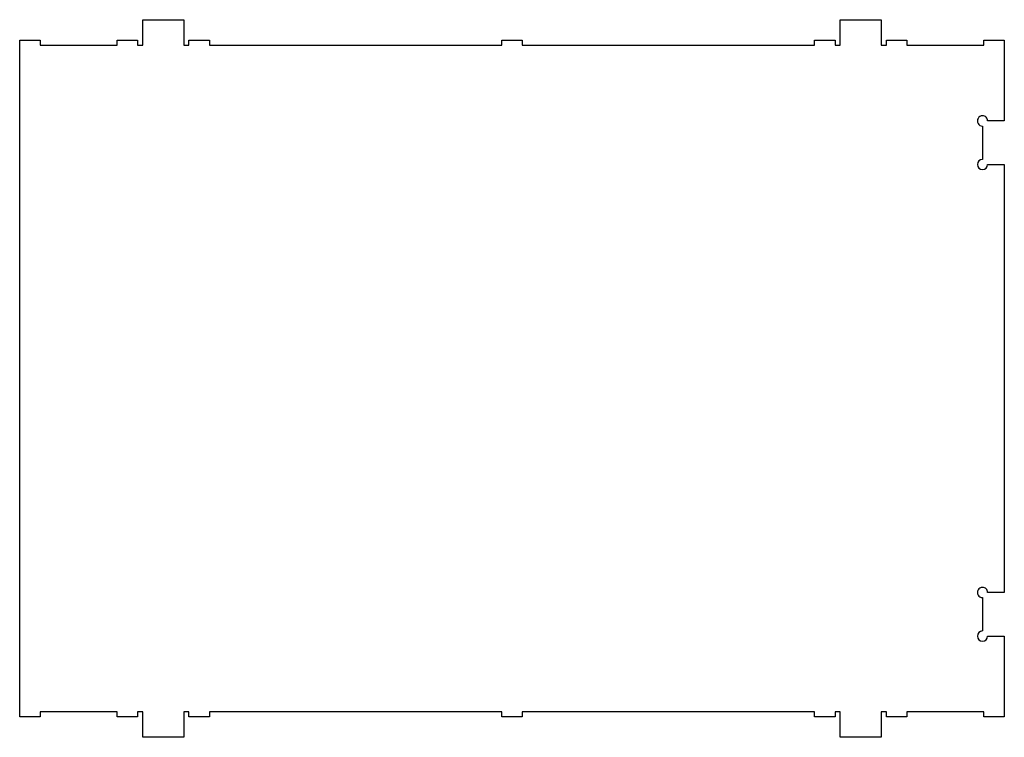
# Model space of a CAD drawing. Extents: x -864 to 864, y 630 to 1890.
import ezdxf

# ---------------------------------------------------------------- set-up
doc = ezdxf.new("R2010")
doc.units = 0
doc.layers.get('0').update_dxf_attribs({"linetype": 'CONTINUOUS'})

msp = doc.modelspace()

# ---------------------------------------------------------------- linework, layer by layer
at = {"color": 7}
for points in [[(864, 666), (828, 666), (828, 675), (693, 675), (693, 666), (657, 666), (657, 675), (648, 675), (648, 630), (576, 630), (576, 675), (567, 675), (567, 666), (531, 666), (531, 675), (18, 675), (18, 666), (0, 666), (-18, 666), (-18, 675), (-531, 675), (-531, 666), (-567, 666), (-567, 675), (-576, 675), (-576, 630), (-648, 630), (-648, 675), (-657, 675), (-657, 666), (-693, 666), (-693, 675), (-828, 675), (-828, 666), (-864, 666), (-864, 1854), (-828, 1854), (-828, 1845), (-693, 1845), (-693, 1854), (-657, 1854), (-657, 1845), (-648, 1845), (-648, 1890), (-576, 1890), (-576, 1845), (-567, 1845), (-567, 1854), (-531, 1854), (-531, 1845), (-18, 1845), (-18, 1854), (0, 1854), (18, 1854), (18, 1845), (531, 1845), (531, 1854), (567, 1854), (567, 1845), (576, 1845), (576, 1890), (648, 1890), (648, 1845), (657, 1845), (657, 1854), (693, 1854), (693, 1845), (828, 1845), (828, 1854), (864, 1854), (864, 1712.25)], [(825.749291, 1703.250709), (825.75, 1644.75)], [(834.749291, 1635.749291), (864, 1635.75), (864, 884.25)], [(825.749291, 875.250709), (825.75, 816.75)], [(834.749291, 807.749291), (864, 807.75), (864, 666)]]:
    msp.add_lwpolyline(points, dxfattribs=at)
for points in [[(817.955063, 1716.750709), (816.347368, 1713.966099), (816.347368, 1710.535318), (817.955063, 1707.750709)], [(825.749291, 1721.250709), (822.533901, 1721.250709), (819.562758, 1719.535318), (817.955063, 1716.750709)], [(832.113961, 1718.61467), (830.42596, 1720.302671), (828.136485, 1721.250897), (825.749291, 1721.250709)], [(834.75, 1712.25), (834.750188, 1714.637194), (833.801962, 1716.926669), (832.113961, 1718.61467)], [(864, 1712.25), (864, 1712.25), (834.75, 1712.25), (834.75, 1712.25)], [(817.955063, 1707.750709), (819.562758, 1704.966099), (822.533901, 1703.250709), (825.749291, 1703.250709)], [(825.75, 1644.75), (820.779437, 1644.750391), (816.749683, 1640.721271), (816.749291, 1635.750709)], [(816.749291, 1635.750709), (816.7489, 1630.780146), (820.77802, 1626.750391), (825.748583, 1626.75)], [(825.748583, 1626.75), (830.719145, 1626.749609), (834.7489, 1630.778729), (834.749291, 1635.749291)], [(817.955063, 888.750709), (816.347368, 885.966099), (816.347368, 882.535318), (817.955063, 879.750709)], [(825.749291, 893.250709), (822.533901, 893.250709), (819.562758, 891.535318), (817.955063, 888.750709)], [(832.113961, 890.61467), (830.42596, 892.302671), (828.136485, 893.250897), (825.749291, 893.250709)], [(834.75, 884.25), (834.750188, 886.637194), (833.801962, 888.926669), (832.113961, 890.61467)], [(864, 884.25), (864, 884.25), (834.75, 884.25), (834.75, 884.25)], [(817.955063, 879.750709), (819.562758, 876.966099), (822.533901, 875.250709), (825.749291, 875.250709)], [(825.75, 816.75), (820.779437, 816.750391), (816.749683, 812.721271), (816.749291, 807.750709)], [(816.749291, 807.750709), (816.7489, 802.780146), (820.77802, 798.750391), (825.748583, 798.75)], [(825.748583, 798.75), (830.719145, 798.749609), (834.7489, 802.778729), (834.749291, 807.749291)]]:
    msp.add_open_spline(points, degree=3, dxfattribs=at)

doc.saveas('drawing.dxf')
